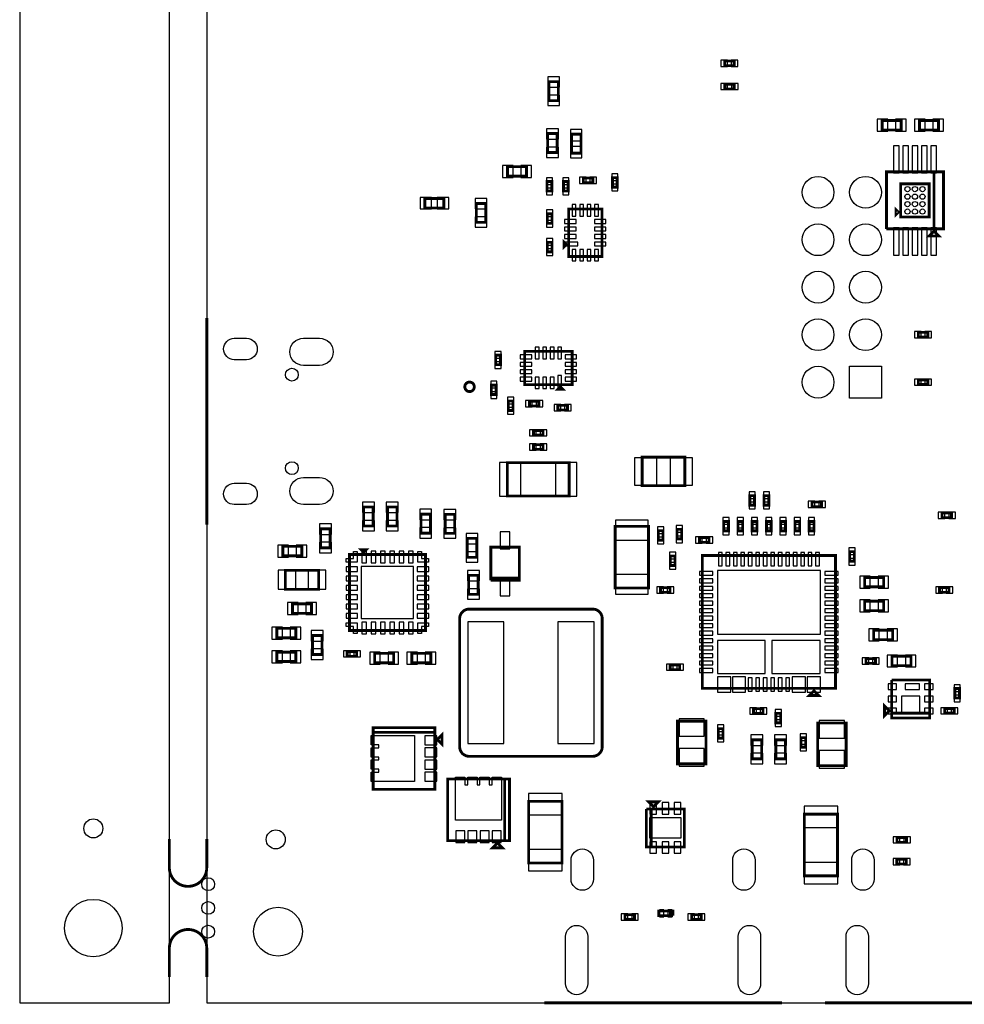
# Model space of a CAD drawing. Extents: x -394 to 5394, y -3 to 7808.
# Tile 1 of 10: x -394 to 1594, y -3 to 2071. Entities that reach past the tile are written whole.
import ezdxf

# ---------------------------------------------------------------- set-up
doc = ezdxf.new("R2010")
doc.units = 0
for name, color, linetype in [('BG_OUTLINE', 95, 'CONTINUOUS'), ('PG_ASSEMBLY_BOTTOM', 52, 'CONTINUOUS'), ('PIN_BOTTOM', 1, 'CONTINUOUS')]:
    doc.layers.add(name, color=color, linetype=linetype)

msp = doc.modelspace()

# ---------------------------------------------------------------- linework, layer by layer
at = {"layer": 'BG_OUTLINE'}
msp.add_lwpolyline([(-78.74, 7400), (-393.7, 7400), (-393.7, 0), (-78.74, 0), (-78.74, 7400)], dxfattribs=at)
msp.add_lwpolyline([(5000, 0), (5000, 7400), (0, 7400), (0, 0)], close=True, dxfattribs=at)
at = {"layer": 'BG_OUTLINE', "const_width": 6}
for points in [[(0, 1442.12), (0, 1007.12)], [(710.42, 0), (1210.42, 0)], [(1300.97, 0), (1800.97, 0)]]:
    msp.add_lwpolyline(points, dxfattribs=at)
for points in [[(-78.74, 345.43), (-78.74, 284.8, 0.414214), (-39.37, 245.43, 0.414214), (0, 284.8), (0, 345.43)], [(-78.74, 54.57), (-78.74, 115.2, -0.414214), (-39.37, 154.57, -0.414214), (0, 115.2), (0, 54.57)]]:
    msp.add_lwpolyline(points, format="xyb", dxfattribs=at)
at = {"layer": 'PG_ASSEMBLY_BOTTOM', "const_width": 6}
for points in [[(1110.02, 1973.85), (1090.02, 1973.85), (1090.02, 1983.85), (1110.02, 1983.85), (1110.02, 1973.85)], [(740.1, 1940.13), (740.1, 1900.13), (720.1, 1900.13), (720.1, 1940.13), (740.1, 1940.13)], [(1110.26, 1924.92), (1090.26, 1924.92), (1090.26, 1934.92), (1110.26, 1934.92), (1110.26, 1924.92)], [(1421.55, 1858.55), (1461.55, 1858.55), (1461.55, 1838.55), (1421.55, 1838.55), (1421.55, 1858.55)], [(1540.08, 1838.55), (1500.08, 1838.55), (1500.08, 1858.55), (1540.08, 1858.55), (1540.08, 1838.55)], [(737.66, 1830.89), (737.66, 1790.89), (717.66, 1790.89), (717.66, 1830.89), (737.66, 1830.89)], [(767.66, 1789.71), (767.66, 1829.71), (787.66, 1829.71), (787.66, 1789.71), (767.66, 1789.71)], [(632.87, 1761.16), (672.87, 1761.16), (672.87, 1741.16), (632.87, 1741.16), (632.87, 1761.16)], [(1430.55, 1630.22), (1430.55, 1750.22), (1550.55, 1750.22), (1550.55, 1630.22), (1530.55, 1630.22), (1530.55, 1750.22)], [(1530.55, 1750.22), (1530.55, 1630.22), (1430.55, 1630.22)], [(716.24, 1709.95), (716.24, 1729.95), (726.24, 1729.95), (726.24, 1709.95), (716.24, 1709.95)], [(760.74, 1729.95), (760.74, 1709.95), (750.74, 1709.95), (750.74, 1729.95), (760.74, 1729.95)], [(812.54, 1727.26), (792.54, 1727.26), (792.54, 1737.26), (812.54, 1737.26), (812.54, 1727.26)], [(863.97, 1738.03), (863.97, 1718.03), (853.97, 1718.03), (853.97, 1738.03), (863.97, 1738.03)], [(1460.55, 1725.22), (1520.55, 1725.22), (1520.55, 1655.22), (1460.55, 1655.22), (1460.55, 1725.22)], [(499.15, 1674.12), (459.15, 1674.12), (459.15, 1694.12), (499.15, 1694.12), (499.15, 1674.12)], [(567.33, 1643.8), (567.33, 1683.8), (587.33, 1683.8), (587.33, 1643.8), (567.33, 1643.8)], [(726.74, 1661.95), (726.74, 1641.95), (716.74, 1641.95), (716.74, 1661.95), (726.74, 1661.95)], [(761.76, 1671.95), (831.76, 1671.95), (831.76, 1571.95), (761.76, 1571.95), (761.76, 1671.95)], [(1455.55, 1665.22), (1450.55, 1660.22), (1450.55, 1670.22), (1455.55, 1665.22)], [(1540.55, 1615.22), (1520.55, 1615.22), (1530.55, 1625.22), (1540.55, 1615.22)], [(716.74, 1581.95), (716.74, 1601.95), (726.74, 1601.95), (726.74, 1581.95), (716.74, 1581.95)], [(751.76, 1591.95), (751.76, 1601.95), (756.76, 1596.95), (751.76, 1591.95)], [(1517.63, 1402.26), (1497.63, 1402.26), (1497.63, 1412.26), (1517.63, 1412.26), (1517.63, 1402.26)], [(669.11, 1302.19), (669.11, 1372.19), (769.11, 1372.19), (769.11, 1302.19), (669.11, 1302.19)], [(618.11, 1364.17), (618.11, 1344.17), (608.11, 1344.17), (608.11, 1364.17), (618.11, 1364.17)], [(1517.63, 1302.26), (1497.63, 1302.26), (1497.63, 1312.26), (1517.63, 1312.26), (1517.63, 1302.26)], [(599.11, 1281.17), (599.11, 1301.17), (609.11, 1301.17), (609.11, 1281.17), (599.11, 1281.17)], [(749.11, 1292.19), (739.11, 1292.19), (744.11, 1297.19), (749.11, 1292.19)], [(644.61, 1267.65), (644.61, 1247.65), (634.61, 1247.65), (634.61, 1267.65), (644.61, 1267.65)], [(679.11, 1267.17), (699.11, 1267.17), (699.11, 1257.17), (679.11, 1257.17), (679.11, 1267.17)], [(759.11, 1248.67), (739.11, 1248.67), (739.11, 1258.67), (759.11, 1258.67), (759.11, 1248.67)], [(687.63, 1205.7), (707.63, 1205.7), (707.63, 1195.7), (687.63, 1195.7), (687.63, 1205.7)], [(687.63, 1175.7), (707.63, 1175.7), (707.63, 1165.7), (687.63, 1165.7), (687.63, 1175.7)], [(762.63, 1067.7), (632.63, 1067.7), (632.63, 1137.7), (762.63, 1137.7), (762.63, 1067.7)], [(916.42, 1149.2), (1006.42, 1149.2), (1006.42, 1089.2), (916.42, 1089.2), (916.42, 1149.2)], [(1152.99, 1068.29), (1152.99, 1048.29), (1142.99, 1048.29), (1142.99, 1068.29), (1152.99, 1068.29)], [(1182.99, 1068.29), (1182.99, 1048.29), (1172.99, 1048.29), (1172.99, 1068.29), (1182.99, 1068.29)], [(1294.01, 1044.9), (1274.01, 1044.9), (1274.01, 1054.9), (1294.01, 1054.9), (1294.01, 1044.9)], [(350.34, 1044.35), (350.34, 1004.35), (330.34, 1004.35), (330.34, 1044.35), (350.34, 1044.35)], [(380.34, 1004.35), (380.34, 1044.35), (400.34, 1044.35), (400.34, 1004.35), (380.34, 1004.35)], [(450.79, 989.35), (450.79, 1029.35), (470.79, 1029.35), (470.79, 989.35), (450.79, 989.35)], [(501.79, 988.9), (501.79, 1028.9), (521.79, 1028.9), (521.79, 988.9), (501.79, 988.9)], [(1097.99, 1014.05), (1097.99, 994.05), (1087.99, 994.05), (1087.99, 1014.05), (1097.99, 1014.05)], [(1127.99, 1014.05), (1127.99, 994.05), (1117.99, 994.05), (1117.99, 1014.05), (1127.99, 1014.05)], [(1157.99, 1014.05), (1157.99, 994.05), (1147.99, 994.05), (1147.99, 1014.05), (1157.99, 1014.05)], [(1177.99, 994.05), (1177.99, 1014.05), (1187.99, 1014.05), (1187.99, 994.05), (1177.99, 994.05)], [(1207.99, 994.05), (1207.99, 1014.05), (1217.99, 1014.05), (1217.99, 994.05), (1207.99, 994.05)], [(1237.99, 994.05), (1237.99, 1014.05), (1247.99, 1014.05), (1247.99, 994.05), (1237.99, 994.05)], [(1267.99, 994.05), (1267.99, 1014.05), (1277.99, 1014.05), (1277.99, 994.05), (1267.99, 994.05)], [(1547.59, 1032), (1567.59, 1032), (1567.59, 1022), (1547.59, 1022), (1547.59, 1032)], [(239.84, 958.4), (239.84, 998.4), (259.84, 998.4), (259.84, 958.4), (239.84, 958.4)], [(929.64, 873.65), (929.64, 1003.65), (859.64, 1003.65), (859.64, 873.65), (929.64, 873.65)], [(950.37, 974.65), (950.37, 994.67), (960.37, 994.67), (960.37, 974.65), (950.37, 974.65)], [(999.67, 997.3), (999.67, 977.3), (989.67, 977.3), (989.67, 997.3), (999.67, 997.3)], [(548.29, 938.35), (548.29, 978.35), (568.29, 978.35), (568.29, 938.35), (548.29, 938.35)], [(1036.97, 980.03), (1056.97, 980.03), (1056.97, 970.03), (1036.97, 970.03), (1036.97, 980.03)], [(200.16, 941.51), (160.16, 941.51), (160.16, 961.51), (200.16, 961.51), (200.16, 941.51)], [(325.34, 954.35), (335.34, 954.35), (330.34, 949.35), (325.34, 954.35)], [(657.79, 894.85), (597.79, 894.85), (597.79, 889.85), (597.79, 959.85), (657.79, 959.85), (657.79, 889.85), (597.79, 889.85)], [(460.34, 944.35), (460.34, 784.35), (300.34, 784.35), (300.34, 944.35), (460.34, 944.35)], [(985.67, 941.3), (985.67, 921.3), (975.67, 921.3), (975.67, 941.3), (985.67, 941.3)], [(1323.21, 662.36), (1323.21, 942.36), (1043.21, 942.36), (1043.21, 662.36), (1323.21, 662.36)], [(1353.1, 930.23), (1353.1, 950.23), (1363.1, 950.23), (1363.1, 930.23), (1353.1, 930.23)], [(235.44, 871.15), (165.44, 871.15), (165.44, 911.15), (235.44, 911.15), (235.44, 871.15)], [(551.34, 860.35), (551.34, 900.35), (571.34, 900.35), (571.34, 860.35), (551.34, 860.35)], [(597.79, 889.85), (597.79, 894.85), (657.79, 894.85)], [(1424.86, 876.1), (1384.86, 876.1), (1384.86, 896.1), (1424.86, 896.1), (1424.86, 876.1)], [(975.01, 864.54), (954.99, 864.54), (954.99, 874.54), (975.01, 874.54), (975.01, 864.54)], [(1562.27, 864.73), (1542.27, 864.73), (1542.27, 874.73), (1562.27, 874.73), (1562.27, 864.73)], [(220.34, 820.45), (180.34, 820.45), (180.34, 840.45), (220.34, 840.45), (220.34, 820.45)], [(1384.86, 846.1), (1424.86, 846.1), (1424.86, 826.1), (1384.86, 826.1), (1384.86, 846.1)], [(187.54, 768.85), (147.54, 768.85), (147.54, 788.85), (187.54, 788.85), (187.54, 768.85)], [(1403.75, 785.1), (1443.75, 785.1), (1443.75, 765.1), (1403.75, 765.1), (1403.75, 785.1)], [(242.54, 773.85), (242.54, 733.85), (222.54, 733.85), (222.54, 773.85), (242.54, 773.85)], [(187.54, 718.85), (147.54, 718.85), (147.54, 738.85), (187.54, 738.85), (187.54, 718.85)], [(295.61, 740), (315.61, 740), (315.61, 730), (295.61, 730), (295.61, 740)], [(393.34, 716.1), (353.34, 716.1), (353.34, 736.1), (393.34, 736.1), (393.34, 716.1)], [(471.64, 716.1), (431.64, 716.1), (431.64, 736.1), (471.64, 736.1), (471.64, 716.1)], [(1387.43, 725.07), (1407.43, 725.07), (1407.43, 715.07), (1387.43, 715.07), (1387.43, 725.07)], [(1442.33, 730.07), (1482.33, 730.07), (1482.33, 710.07), (1442.33, 710.07), (1442.33, 730.07)], [(975.4, 711.92), (995.4, 711.92), (995.4, 701.92), (975.4, 701.92), (975.4, 711.92)], [(1441.43, 680.1), (1521.43, 680.1), (1521.43, 600.1), (1441.43, 600.1), (1441.43, 610.1), (1521.43, 610.1)], [(1521.43, 610.1), (1441.43, 610.1), (1441.43, 680.1)], [(1584.43, 662.1), (1584.43, 642.1), (1574.43, 642.1), (1574.43, 662.1), (1584.43, 662.1)], [(1278.21, 657.36), (1288.21, 647.36), (1268.21, 647.36), (1278.21, 657.36)], [(1170.88, 609.64), (1150.88, 609.64), (1150.88, 619.64), (1170.88, 619.64), (1170.88, 609.64)], [(1436.43, 615.1), (1426.43, 605.1), (1426.43, 625.1), (1436.43, 615.1)], [(1573, 610.08), (1553, 610.08), (1553, 620.08), (1573, 620.08), (1573, 610.08)], [(1197.89, 589.88), (1197.89, 609.88), (1207.89, 609.88), (1207.89, 589.88), (1197.89, 589.88)], [(480.09, 449.77), (350.09, 449.77), (350.09, 579.77), (480.09, 579.77), (480.09, 449.77)], [(1050.71, 593.49), (1050.71, 503.49), (990.71, 503.49), (990.71, 593.49), (1050.71, 593.49)], [(1345.71, 589.53), (1345.71, 499.53), (1285.71, 499.53), (1285.71, 589.53), (1345.71, 589.53)], [(480.09, 569.77), (350.09, 569.77)], [(485.09, 554.77), (495.09, 564.77), (495.09, 544.77), (485.09, 554.77)], [(1086.71, 577.54), (1086.71, 557.54), (1076.71, 557.54), (1076.71, 577.54), (1086.71, 577.54)], [(1260.71, 558.54), (1260.71, 538.54), (1250.71, 538.54), (1250.71, 558.54), (1260.71, 558.54)], [(1167.8, 554.05), (1167.8, 514.05), (1147.8, 514.05), (1147.8, 554.05), (1167.8, 554.05)], [(1217.8, 554.05), (1217.8, 514.05), (1197.8, 514.05), (1197.8, 554.05), (1217.8, 554.05)], [(507.03, 341.6), (507.03, 471.6), (637.03, 471.6), (637.03, 341.6), (507.03, 341.6)], [(627.03, 341.6), (627.03, 471.6)], [(677.57, 294.54), (677.57, 424.54), (747.57, 424.54), (747.57, 294.54), (677.57, 294.54)], [(940.21, 413.47), (930.21, 423.47), (950.21, 423.47), (940.21, 413.47)], [(935.21, 328.47), (935.21, 408.47), (925.21, 408.47)], [(925.21, 408.47), (925.21, 328.47), (1005.21, 328.47), (1005.21, 408.47), (935.21, 408.47), (935.21, 328.47)], [(1257.63, 267.54), (1257.63, 397.54), (1327.63, 397.54), (1327.63, 267.54), (1257.63, 267.54)], [(612.03, 336.6), (622.03, 326.6), (602.03, 326.6), (612.03, 336.6)], [(1472.86, 338.25), (1452.86, 338.25), (1452.86, 348.25), (1472.86, 348.25), (1472.86, 338.25)], [(1472.56, 292.55), (1452.56, 292.55), (1452.56, 302.55), (1472.56, 302.55), (1472.56, 292.55)], [(900.34, 175.8), (880.34, 175.8), (880.34, 185.8), (900.34, 185.8), (900.34, 175.8)], [(981.23, 183.59), (951.23, 183.59), (951.23, 193.59), (976.23, 193.59), (976.23, 183.59)], [(976.23, 183.59), (976.23, 193.59), (981.23, 193.59), (981.23, 183.59)], [(1020.5, 185.8), (1040.5, 185.8), (1040.5, 175.8), (1020.5, 175.8), (1020.5, 185.8)]]:
    msp.add_lwpolyline(points, dxfattribs=at)
for points in [[(563.11, 1297.52, 1), (543.11, 1297.52, 1), (563.11, 1297.52)], [(552.34, 829.35), (812.34, 829.35, -0.414214), (832.34, 809.35), (832.34, 539.35, -0.414214), (812.34, 519.35), (552.34, 519.35, -0.414214), (532.34, 539.35), (532.34, 809.35, -0.414214), (552.34, 829.35)]]:
    msp.add_lwpolyline(points, format="xyb", dxfattribs=at)
at = {"layer": 'PIN_BOTTOM'}
for points in [[(1096, 1972.35), (1096, 1985.35), (1082, 1985.35), (1082, 1972.35)], [(1118.04, 1972.35), (1118.04, 1985.35), (1104.04, 1985.35), (1104.04, 1972.35)], [(742.6, 1950.42), (717.6, 1950.42), (717.6, 1928.42), (742.6, 1928.42)], [(1096.24, 1923.42), (1096.24, 1936.42), (1082.24, 1936.42), (1082.24, 1923.42)], [(1118.28, 1923.42), (1118.28, 1936.42), (1104.28, 1936.42), (1104.28, 1923.42)], [(742.6, 1911.84), (717.6, 1911.84), (717.6, 1889.84), (742.6, 1889.84)], [(1411.26, 1861.05), (1411.26, 1836.05), (1433.26, 1836.05), (1433.26, 1861.05)], [(1449.84, 1861.05), (1449.84, 1836.05), (1471.84, 1836.05), (1471.84, 1861.05)], [(1511.79, 1836.05), (1511.79, 1861.05), (1489.79, 1861.05), (1489.79, 1836.05)], [(1550.37, 1836.05), (1550.37, 1861.05), (1528.37, 1861.05), (1528.37, 1836.05)], [(740.16, 1841.18), (715.16, 1841.18), (715.16, 1819.18), (740.16, 1819.18)], [(765.66, 1815.82), (789.66, 1815.82), (789.66, 1839.82), (765.66, 1839.82)], [(1445.18, 1748.33), (1457.18, 1748.33), (1457.18, 1805.33), (1445.18, 1805.33)], [(1464.87, 1748.33), (1476.87, 1748.33), (1476.87, 1805.33), (1464.87, 1805.33)], [(1484.55, 1748.33), (1496.55, 1748.33), (1496.55, 1805.33), (1484.55, 1805.33)], [(1504.23, 1748.33), (1516.23, 1748.33), (1516.23, 1805.33), (1504.23, 1805.33)], [(1523.92, 1748.33), (1535.92, 1748.33), (1535.92, 1805.33), (1523.92, 1805.33)], [(740.16, 1802.6), (715.16, 1802.6), (715.16, 1780.6), (740.16, 1780.6)], [(765.66, 1779.6), (789.66, 1779.6), (789.66, 1803.6), (765.66, 1803.6)], [(622.58, 1763.66), (622.58, 1738.66), (644.58, 1738.66), (644.58, 1763.66)], [(661.16, 1763.66), (661.16, 1738.66), (683.16, 1738.66), (683.16, 1763.66)], [(865.47, 1746.05), (852.47, 1746.05), (852.47, 1732.05), (865.47, 1732.05)], [(714.74, 1723.97), (727.74, 1723.97), (727.74, 1737.97), (714.74, 1737.97)], [(762.24, 1737.97), (749.24, 1737.97), (749.24, 1723.97), (762.24, 1723.97)], [(798.52, 1725.76), (798.52, 1738.76), (784.52, 1738.76), (784.52, 1725.76)], [(820.56, 1725.76), (820.56, 1738.76), (806.56, 1738.76), (806.56, 1725.76)], [(865.47, 1724.01), (852.47, 1724.01), (852.47, 1710.01), (865.47, 1710.01)], [(714.74, 1701.93), (727.74, 1701.93), (727.74, 1715.93), (714.74, 1715.93)], [(762.24, 1715.93), (749.24, 1715.93), (749.24, 1701.93), (762.24, 1701.93)], [(473.04, 1672.12), (473.04, 1696.12), (449.04, 1696.12), (449.04, 1672.12)], [(509.26, 1672.12), (509.26, 1696.12), (485.26, 1696.12), (485.26, 1672.12)], [(564.83, 1672.09), (589.83, 1672.09), (589.83, 1694.09), (564.83, 1694.09)], [(777.14, 1681.19), (769.14, 1681.19), (769.14, 1657.19), (777.14, 1657.19)], [(792.89, 1681.19), (784.89, 1681.19), (784.89, 1657.19), (792.89, 1657.19)], [(808.63, 1681.19), (800.63, 1681.19), (800.63, 1657.19), (808.63, 1657.19)], [(824.38, 1681.19), (816.38, 1681.19), (816.38, 1657.19), (824.38, 1657.19)], [(728.24, 1669.97), (715.24, 1669.97), (715.24, 1655.97), (728.24, 1655.97)], [(564.83, 1633.51), (589.83, 1633.51), (589.83, 1655.51), (564.83, 1655.51)], [(728.24, 1647.93), (715.24, 1647.93), (715.24, 1633.93), (728.24, 1633.93)], [(753.26, 1649.57), (753.26, 1641.57), (777.26, 1641.57), (777.26, 1649.57)], [(816.26, 1649.57), (816.26, 1641.57), (840.26, 1641.57), (840.26, 1649.57)], [(753.26, 1633.82), (753.26, 1625.82), (777.26, 1625.82), (777.26, 1633.82)], [(753.26, 1618.08), (753.26, 1610.08), (777.26, 1610.08), (777.26, 1618.08)], [(816.26, 1633.82), (816.26, 1625.82), (840.26, 1625.82), (840.26, 1633.82)], [(816.26, 1618.08), (816.26, 1610.08), (840.26, 1610.08), (840.26, 1618.08)], [(1445.18, 1575.11), (1457.18, 1575.11), (1457.18, 1632.11), (1445.18, 1632.11)], [(1464.87, 1575.11), (1476.87, 1575.11), (1476.87, 1632.11), (1464.87, 1632.11)], [(1484.55, 1575.11), (1496.55, 1575.11), (1496.55, 1632.11), (1484.55, 1632.11)], [(1504.23, 1575.11), (1516.23, 1575.11), (1516.23, 1632.11), (1504.23, 1632.11)], [(1523.92, 1575.11), (1535.92, 1575.11), (1535.92, 1632.11), (1523.92, 1632.11)], [(715.24, 1595.97), (728.24, 1595.97), (728.24, 1609.97), (715.24, 1609.97)], [(753.23, 1602.33), (753.23, 1594.33), (781.23, 1594.33), (781.23, 1602.33)], [(816.26, 1602.33), (816.26, 1594.33), (840.26, 1594.33), (840.26, 1602.33)], [(715.24, 1573.93), (728.24, 1573.93), (728.24, 1587.93), (715.24, 1587.93)], [(777.14, 1586.71), (769.14, 1586.71), (769.14, 1562.71), (777.14, 1562.71)], [(792.89, 1586.71), (784.89, 1586.71), (784.89, 1562.71), (792.89, 1562.71)], [(808.63, 1586.71), (800.63, 1586.71), (800.63, 1562.71), (808.63, 1562.71)], [(824.38, 1586.71), (816.38, 1586.71), (816.38, 1562.71), (824.38, 1562.71)], [(1503.61, 1400.76), (1503.61, 1413.76), (1489.61, 1413.76), (1489.61, 1400.76)], [(1525.65, 1400.76), (1525.65, 1413.76), (1511.65, 1413.76), (1511.65, 1400.76)], [(619.61, 1372.19), (606.61, 1372.19), (606.61, 1358.19), (619.61, 1358.19)], [(691.49, 1356.69), (699.49, 1356.69), (699.49, 1380.69), (691.49, 1380.69)], [(707.24, 1356.69), (715.24, 1356.69), (715.24, 1380.69), (707.24, 1380.69)], [(722.98, 1356.69), (730.98, 1356.69), (730.98, 1380.69), (722.98, 1380.69)], [(738.73, 1356.69), (746.73, 1356.69), (746.73, 1380.69), (738.73, 1380.69)], [(619.61, 1350.15), (606.61, 1350.15), (606.61, 1336.15), (619.61, 1336.15)], [(659.87, 1364.81), (659.87, 1356.81), (683.87, 1356.81), (683.87, 1364.81)], [(659.87, 1349.06), (659.87, 1341.06), (683.87, 1341.06), (683.87, 1349.06)], [(754.35, 1364.81), (754.35, 1356.81), (778.35, 1356.81), (778.35, 1364.81)], [(754.35, 1349.06), (754.35, 1341.06), (778.35, 1341.06), (778.35, 1349.06)], [(659.87, 1333.32), (659.87, 1325.32), (683.87, 1325.32), (683.87, 1333.32)], [(754.35, 1333.32), (754.35, 1325.32), (778.35, 1325.32), (778.35, 1333.32)], [(1420.11, 1273.76), (1353.11, 1273.76), (1353.11, 1340.76), (1420.11, 1340.76)], [(597.61, 1295.19), (610.61, 1295.19), (610.61, 1309.19), (597.61, 1309.19)], [(659.87, 1317.57), (659.87, 1309.57), (683.87, 1309.57), (683.87, 1317.57)], [(691.49, 1293.69), (699.49, 1293.69), (699.49, 1317.69), (691.49, 1317.69)], [(707.24, 1293.69), (715.24, 1293.69), (715.24, 1317.69), (707.24, 1317.69)], [(722.98, 1293.69), (730.98, 1293.69), (730.98, 1317.69), (722.98, 1317.69)], [(738.73, 1293.66), (746.73, 1293.66), (746.73, 1321.66), (738.73, 1321.66)], [(754.35, 1317.57), (754.35, 1309.57), (778.35, 1309.57), (778.35, 1317.57)], [(1503.61, 1300.76), (1503.61, 1313.76), (1489.61, 1313.76), (1489.61, 1300.76)], [(1525.65, 1300.76), (1525.65, 1313.76), (1511.65, 1313.76), (1511.65, 1300.76)], [(597.61, 1273.15), (610.61, 1273.15), (610.61, 1287.15), (597.61, 1287.15)], [(646.11, 1275.67), (633.11, 1275.67), (633.11, 1261.67), (646.11, 1261.67)], [(671.09, 1268.67), (671.09, 1255.67), (685.09, 1255.67), (685.09, 1268.67)], [(693.13, 1268.67), (693.13, 1255.67), (707.13, 1255.67), (707.13, 1268.67)], [(646.11, 1253.63), (633.11, 1253.63), (633.11, 1239.63), (646.11, 1239.63)], [(745.09, 1247.17), (745.09, 1260.17), (731.09, 1260.17), (731.09, 1247.17)], [(767.13, 1247.17), (767.13, 1260.17), (753.13, 1260.17), (753.13, 1247.17)], [(679.61, 1207.2), (679.61, 1194.2), (693.61, 1194.2), (693.61, 1207.2)], [(701.65, 1207.2), (701.65, 1194.2), (715.65, 1194.2), (715.65, 1207.2)], [(679.61, 1177.2), (679.61, 1164.2), (693.61, 1164.2), (693.61, 1177.2)], [(701.65, 1177.2), (701.65, 1164.2), (715.65, 1164.2), (715.65, 1177.2)], [(900.52, 1147.7), (900.52, 1090.7), (947.52, 1090.7), (947.52, 1147.7)], [(975.32, 1147.7), (975.32, 1090.7), (1022.32, 1090.7), (1022.32, 1147.7)], [(661.07, 1067.2), (661.07, 1138.2), (616.07, 1138.2), (616.07, 1067.2)], [(779.19, 1067.2), (779.19, 1138.2), (734.19, 1138.2), (734.19, 1067.2)], [(1154.49, 1076.31), (1141.49, 1076.31), (1141.49, 1062.31), (1154.49, 1062.31)], [(1184.49, 1076.31), (1171.49, 1076.31), (1171.49, 1062.31), (1184.49, 1062.31)], [(352.84, 1054.64), (327.84, 1054.64), (327.84, 1032.64), (352.84, 1032.64)], [(377.84, 1032.64), (402.84, 1032.64), (402.84, 1054.64), (377.84, 1054.64)], [(448.29, 1017.64), (473.29, 1017.64), (473.29, 1039.64), (448.29, 1039.64)], [(499.29, 1017.19), (524.29, 1017.19), (524.29, 1039.19), (499.29, 1039.19)], [(1154.49, 1054.27), (1141.49, 1054.27), (1141.49, 1040.27), (1154.49, 1040.27)], [(1184.49, 1054.27), (1171.49, 1054.27), (1171.49, 1040.27), (1184.49, 1040.27)], [(1279.99, 1043.4), (1279.99, 1056.4), (1265.99, 1056.4), (1265.99, 1043.4)], [(1302.03, 1043.4), (1302.03, 1056.4), (1288.03, 1056.4), (1288.03, 1043.4)], [(860.14, 974.74), (929.14, 974.74), (929.14, 1016.74), (860.14, 1016.74)], [(1099.49, 1022.07), (1086.49, 1022.07), (1086.49, 1008.07), (1099.49, 1008.07)], [(1129.49, 1022.07), (1116.49, 1022.07), (1116.49, 1008.07), (1129.49, 1008.07)], [(1159.49, 1022.07), (1146.49, 1022.07), (1146.49, 1008.07), (1159.49, 1008.07)], [(1176.49, 1008.07), (1189.49, 1008.07), (1189.49, 1022.07), (1176.49, 1022.07)], [(1206.49, 1008.07), (1219.49, 1008.07), (1219.49, 1022.07), (1206.49, 1022.07)], [(1236.49, 1008.07), (1249.49, 1008.07), (1249.49, 1022.07), (1236.49, 1022.07)], [(1266.49, 1008.07), (1279.49, 1008.07), (1279.49, 1022.07), (1266.49, 1022.07)], [(1539.57, 1033.5), (1539.57, 1020.5), (1553.57, 1020.5), (1553.57, 1033.5)], [(1561.61, 1033.5), (1561.61, 1020.5), (1575.61, 1020.5), (1575.61, 1033.5)], [(237.34, 986.69), (262.34, 986.69), (262.34, 1008.69), (237.34, 1008.69)], [(352.84, 1016.06), (327.84, 1016.06), (327.84, 994.06), (352.84, 994.06)], [(377.84, 994.06), (402.84, 994.06), (402.84, 1016.06), (377.84, 1016.06)], [(448.29, 979.06), (473.29, 979.06), (473.29, 1001.06), (448.29, 1001.06)], [(499.29, 978.61), (524.29, 978.61), (524.29, 1000.61), (499.29, 1000.61)], [(948.87, 988.68), (961.87, 988.68), (961.87, 1002.68), (948.87, 1002.68)], [(1001.17, 1005.32), (988.17, 1005.32), (988.17, 991.32), (1001.17, 991.32)], [(1099.49, 1000.03), (1086.49, 1000.03), (1086.49, 986.03), (1099.49, 986.03)], [(1129.49, 1000.03), (1116.49, 1000.03), (1116.49, 986.03), (1129.49, 986.03)], [(1159.49, 1000.03), (1146.49, 1000.03), (1146.49, 986.03), (1159.49, 986.03)], [(1176.49, 986.03), (1189.49, 986.03), (1189.49, 1000.03), (1176.49, 1000.03)], [(1206.49, 986.03), (1219.49, 986.03), (1219.49, 1000.03), (1206.49, 1000.03)], [(1236.49, 986.03), (1249.49, 986.03), (1249.49, 1000.03), (1236.49, 1000.03)], [(1266.49, 986.03), (1279.49, 986.03), (1279.49, 1000.03), (1266.49, 1000.03)], [(545.79, 966.64), (570.79, 966.64), (570.79, 988.64), (545.79, 988.64)], [(617.79, 956.06), (637.79, 956.06), (637.79, 992.06), (617.79, 992.06)], [(948.87, 966.64), (961.87, 966.64), (961.87, 980.64), (948.87, 980.64)], [(1001.17, 983.28), (988.17, 983.28), (988.17, 969.28), (1001.17, 969.28)], [(1028.95, 981.53), (1028.95, 968.53), (1042.95, 968.53), (1042.95, 981.53)], [(1050.99, 981.53), (1050.99, 968.53), (1064.99, 968.53), (1064.99, 981.53)], [(171.87, 939.01), (171.87, 964.01), (149.87, 964.01), (149.87, 939.01)], [(210.45, 939.01), (210.45, 964.01), (188.45, 964.01), (188.45, 939.01)], [(237.34, 948.11), (262.34, 948.11), (262.34, 970.11), (237.34, 970.11)], [(1351.6, 944.25), (1364.6, 944.25), (1364.6, 958.25), (1351.6, 958.25)], [(293.72, 928.13), (293.72, 936.01), (308.68, 936.01), (308.68, 950.97), (316.56, 950.97), (316.56, 928.13)], [(336.13, 951.15), (326.13, 951.15), (326.13, 927.15), (336.13, 927.15)], [(355.81, 951.15), (345.81, 951.15), (345.81, 927.15), (355.81, 927.15)], [(375.5, 951.15), (365.5, 951.15), (365.5, 927.15), (375.5, 927.15)], [(395.18, 951.15), (385.18, 951.15), (385.18, 927.15), (395.18, 927.15)], [(414.87, 951.15), (404.87, 951.15), (404.87, 927.15), (414.87, 927.15)], [(434.55, 951.15), (424.55, 951.15), (424.55, 927.15), (434.55, 927.15)], [(444.12, 950.97), (452, 950.97), (452, 936.01), (466.96, 936.01), (466.96, 928.13), (444.12, 928.13)], [(545.79, 928.06), (570.79, 928.06), (570.79, 950.06), (545.79, 950.06)], [(987.17, 949.32), (974.17, 949.32), (974.17, 935.32), (987.17, 935.32)], [(1076.85, 920.25), (1084.85, 920.25), (1084.85, 948.25), (1076.85, 948.25)], [(1092.6, 920.25), (1100.6, 920.25), (1100.6, 948.25), (1092.6, 948.25)], [(1108.34, 920.25), (1116.34, 920.25), (1116.34, 948.25), (1108.34, 948.25)], [(1124.09, 920.25), (1132.09, 920.25), (1132.09, 948.25), (1124.09, 948.25)], [(1139.84, 920.25), (1147.84, 920.25), (1147.84, 948.25), (1139.84, 948.25)], [(1155.59, 920.25), (1163.59, 920.25), (1163.59, 948.25), (1155.59, 948.25)], [(1171.34, 920.25), (1179.34, 920.25), (1179.34, 948.25), (1171.34, 948.25)], [(1187.08, 920.25), (1195.08, 920.25), (1195.08, 948.25), (1187.08, 948.25)], [(1202.83, 920.25), (1210.83, 920.25), (1210.83, 948.25), (1202.83, 948.25)], [(1218.58, 920.25), (1226.58, 920.25), (1226.58, 948.25), (1218.58, 948.25)], [(1234.33, 920.25), (1242.33, 920.25), (1242.33, 948.25), (1234.33, 948.25)], [(1250.08, 920.25), (1258.08, 920.25), (1258.08, 948.25), (1250.08, 948.25)], [(1265.82, 920.25), (1273.82, 920.25), (1273.82, 948.25), (1265.82, 948.25)], [(1281.57, 920.25), (1289.57, 920.25), (1289.57, 948.25), (1281.57, 948.25)], [(1351.6, 922.21), (1364.6, 922.21), (1364.6, 936.21), (1351.6, 936.21)], [(317.54, 908.56), (317.54, 918.56), (293.54, 918.56), (293.54, 908.56)], [(435.34, 919.35), (325.34, 919.35), (325.34, 809.35), (435.34, 809.35)], [(467.14, 908.56), (467.14, 918.56), (443.14, 918.56), (443.14, 908.56)], [(987.17, 927.28), (974.17, 927.28), (974.17, 913.28), (987.17, 913.28)], [(187.44, 871.15), (187.44, 911.15), (150.44, 911.15), (150.44, 871.15)], [(250.44, 871.15), (250.44, 911.15), (213.44, 911.15), (213.44, 871.15)], [(317.54, 888.88), (317.54, 898.88), (293.54, 898.88), (293.54, 888.88)], [(467.14, 888.88), (467.14, 898.88), (443.14, 898.88), (443.14, 888.88)], [(548.84, 888.64), (573.84, 888.64), (573.84, 910.64), (548.84, 910.64)], [(617.79, 857.64), (637.79, 857.64), (637.79, 893.64), (617.79, 893.64)], [(860.14, 860.56), (929.14, 860.56), (929.14, 902.56), (860.14, 902.56)], [(1037.32, 908.72), (1037.32, 900.72), (1065.32, 900.72), (1065.32, 908.72)], [(1037.32, 892.97), (1037.32, 884.97), (1065.32, 884.97), (1065.32, 892.97)], [(1074.71, 776.7), (1291.71, 776.7), (1291.71, 910.7), (1074.71, 910.7)], [(1301.1, 908.72), (1301.1, 900.72), (1329.1, 900.72), (1329.1, 908.72)], [(1301.1, 892.97), (1301.1, 884.97), (1329.1, 884.97), (1329.1, 892.97)], [(1396.57, 873.6), (1396.57, 898.6), (1374.57, 898.6), (1374.57, 873.6)], [(1435.15, 873.6), (1435.15, 898.6), (1413.15, 898.6), (1413.15, 873.6)], [(317.54, 869.19), (317.54, 879.19), (293.54, 879.19), (293.54, 869.19)], [(467.14, 869.19), (467.14, 879.19), (443.14, 879.19), (443.14, 869.19)], [(548.84, 850.06), (573.84, 850.06), (573.84, 872.06), (548.84, 872.06)], [(960.98, 863.04), (960.98, 876.04), (946.98, 876.04), (946.98, 863.04)], [(983.02, 863.04), (983.02, 876.04), (969.02, 876.04), (969.02, 863.04)], [(1037.32, 877.23), (1037.32, 869.23), (1065.32, 869.23), (1065.32, 877.23)], [(1301.1, 877.23), (1301.1, 869.23), (1329.1, 869.23), (1329.1, 877.23)], [(1548.25, 863.23), (1548.25, 876.23), (1534.25, 876.23), (1534.25, 863.23)], [(1570.29, 863.23), (1570.29, 876.23), (1556.29, 876.23), (1556.29, 863.23)], [(317.54, 849.51), (317.54, 859.51), (293.54, 859.51), (293.54, 849.51)], [(467.14, 849.51), (467.14, 859.51), (443.14, 859.51), (443.14, 849.51)], [(1037.32, 861.48), (1037.32, 853.48), (1065.32, 853.48), (1065.32, 861.48)], [(1301.1, 861.48), (1301.1, 853.48), (1329.1, 853.48), (1329.1, 861.48)], [(192.05, 817.95), (192.05, 842.95), (170.05, 842.95), (170.05, 817.95)], [(230.63, 817.95), (230.63, 842.95), (208.63, 842.95), (208.63, 817.95)], [(317.54, 829.82), (317.54, 839.82), (293.54, 839.82), (293.54, 829.82)], [(467.14, 829.82), (467.14, 839.82), (443.14, 839.82), (443.14, 829.82)], [(1037.32, 845.73), (1037.32, 837.73), (1065.32, 837.73), (1065.32, 845.73)], [(1037.32, 829.98), (1037.32, 821.98), (1065.32, 821.98), (1065.32, 829.98)], [(1301.1, 845.73), (1301.1, 837.73), (1329.1, 837.73), (1329.1, 845.73)], [(1301.1, 829.98), (1301.1, 821.98), (1329.1, 821.98), (1329.1, 829.98)], [(1374.57, 848.6), (1374.57, 823.6), (1396.57, 823.6), (1396.57, 848.6)], [(1413.15, 848.6), (1413.15, 823.6), (1435.15, 823.6), (1435.15, 848.6)], [(317.54, 810.14), (317.54, 820.14), (293.54, 820.14), (293.54, 810.14)], [(467.14, 810.14), (467.14, 820.14), (443.14, 820.14), (443.14, 810.14)], [(1037.32, 814.23), (1037.32, 806.23), (1065.32, 806.23), (1065.32, 814.23)], [(1301.1, 814.23), (1301.1, 806.23), (1329.1, 806.23), (1329.1, 814.23)], [(159.25, 766.35), (159.25, 791.35), (137.25, 791.35), (137.25, 766.35)], [(197.83, 766.35), (197.83, 791.35), (175.83, 791.35), (175.83, 766.35)], [(316.56, 777.73), (308.68, 777.73), (308.68, 792.69), (293.72, 792.69), (293.72, 800.57), (316.56, 800.57)], [(336.13, 801.55), (326.13, 801.55), (326.13, 777.55), (336.13, 777.55)], [(355.81, 801.55), (345.81, 801.55), (345.81, 777.55), (355.81, 777.55)], [(375.5, 801.55), (365.5, 801.55), (365.5, 777.55), (375.5, 777.55)], [(395.18, 801.55), (385.18, 801.55), (385.18, 777.55), (395.18, 777.55)], [(414.87, 801.55), (404.87, 801.55), (404.87, 777.55), (414.87, 777.55)], [(434.55, 801.55), (424.55, 801.55), (424.55, 777.55), (434.55, 777.55)], [(466.96, 800.57), (466.96, 792.69), (452, 792.69), (452, 777.73), (444.12, 777.73), (444.12, 800.57)], [(549.46, 802.35), (549.46, 546.35), (625.46, 546.35), (625.46, 802.35)], [(739.22, 802.35), (739.22, 546.35), (815.22, 546.35), (815.22, 802.35)], [(1037.32, 798.49), (1037.32, 790.49), (1065.32, 790.49), (1065.32, 798.49)], [(1301.1, 798.49), (1301.1, 790.49), (1329.1, 790.49), (1329.1, 798.49)], [(245.04, 784.14), (220.04, 784.14), (220.04, 762.14), (245.04, 762.14)], [(1037.32, 782.74), (1037.32, 774.74), (1065.32, 774.74), (1065.32, 782.74)], [(1301.1, 782.74), (1301.1, 774.74), (1329.1, 774.74), (1329.1, 782.74)], [(1393.46, 787.6), (1393.46, 762.6), (1415.46, 762.6), (1415.46, 787.6)], [(1432.04, 787.6), (1432.04, 762.6), (1454.04, 762.6), (1454.04, 787.6)], [(1037.32, 766.99), (1037.32, 758.99), (1065.32, 758.99), (1065.32, 766.99)], [(1037.32, 751.24), (1037.32, 743.24), (1065.32, 743.24), (1065.32, 751.24)], [(1075.14, 694.04), (1175.14, 694.04), (1175.14, 763.04), (1075.14, 763.04)], [(1189.3, 694.04), (1291.3, 694.04), (1291.3, 763.04), (1189.3, 763.04)], [(1301.1, 766.99), (1301.1, 758.99), (1329.1, 758.99), (1329.1, 766.99)], [(1301.1, 751.24), (1301.1, 743.24), (1329.1, 743.24), (1329.1, 751.24)], [(159.25, 716.35), (159.25, 741.35), (137.25, 741.35), (137.25, 716.35)], [(197.83, 716.35), (197.83, 741.35), (175.83, 741.35), (175.83, 716.35)], [(245.04, 745.56), (220.04, 745.56), (220.04, 723.56), (245.04, 723.56)], [(287.59, 741.5), (287.59, 728.5), (301.59, 728.5), (301.59, 741.5)], [(309.63, 741.5), (309.63, 728.5), (323.63, 728.5), (323.63, 741.5)], [(365.05, 713.6), (365.05, 738.6), (343.05, 738.6), (343.05, 713.6)], [(403.63, 713.6), (403.63, 738.6), (381.63, 738.6), (381.63, 713.6)], [(443.35, 713.6), (443.35, 738.6), (421.35, 738.6), (421.35, 713.6)], [(481.93, 713.6), (481.93, 738.6), (459.93, 738.6), (459.93, 713.6)], [(1037.32, 735.49), (1037.32, 727.49), (1065.32, 727.49), (1065.32, 735.49)], [(1301.1, 735.49), (1301.1, 727.49), (1329.1, 727.49), (1329.1, 735.49)], [(1379.41, 726.57), (1379.41, 713.57), (1393.41, 713.57), (1393.41, 726.57)], [(1401.45, 726.57), (1401.45, 713.57), (1415.45, 713.57), (1415.45, 726.57)], [(1432.04, 732.57), (1432.04, 707.57), (1454.04, 707.57), (1454.04, 732.57)], [(1470.62, 732.57), (1470.62, 707.57), (1492.62, 707.57), (1492.62, 732.57)], [(967.38, 713.42), (967.38, 700.42), (981.38, 700.42), (981.38, 713.42)], [(989.42, 713.42), (989.42, 700.42), (1003.42, 700.42), (1003.42, 713.42)], [(1037.32, 719.75), (1037.32, 711.75), (1065.32, 711.75), (1065.32, 719.75)], [(1301.1, 719.75), (1301.1, 711.75), (1329.1, 711.75), (1329.1, 719.75)], [(1037.32, 704), (1037.32, 696), (1065.32, 696), (1065.32, 704)], [(1074.72, 654.47), (1102.72, 654.47), (1102.72, 686.47), (1074.72, 686.47)], [(1106.22, 654.47), (1134.22, 654.47), (1134.22, 686.47), (1106.22, 686.47)], [(1139.84, 656.47), (1147.84, 656.47), (1147.84, 684.47), (1139.84, 684.47)], [(1155.59, 656.47), (1163.59, 656.47), (1163.59, 684.47), (1155.59, 684.47)], [(1171.34, 656.47), (1179.34, 656.47), (1179.34, 684.47), (1171.34, 684.47)], [(1187.08, 656.47), (1195.08, 656.47), (1195.08, 684.47), (1187.08, 684.47)], [(1202.83, 656.47), (1210.83, 656.47), (1210.83, 684.47), (1202.83, 684.47)], [(1218.58, 656.47), (1226.58, 656.47), (1226.58, 684.47), (1218.58, 684.47)], [(1232.2, 654.47), (1260.2, 654.47), (1260.2, 686.47), (1232.2, 686.47)], [(1263.7, 654.47), (1291.7, 654.47), (1291.7, 686.47), (1263.7, 686.47)], [(1301.1, 704), (1301.1, 696), (1329.1, 696), (1329.1, 704)], [(1434.04, 671.69), (1434.04, 659.69), (1452.04, 659.69), (1452.04, 671.69)], [(1470.17, 671.69), (1470.17, 659.69), (1500.17, 659.69), (1500.17, 671.69)], [(1510.82, 671.69), (1510.82, 659.69), (1528.82, 659.69), (1528.82, 671.69)], [(1585.93, 670.12), (1572.93, 670.12), (1572.93, 656.12), (1585.93, 656.12)], [(1434.04, 646.1), (1434.04, 634.1), (1452.04, 634.1), (1452.04, 646.1)], [(1461.93, 645.8), (1461.93, 608.8), (1500.93, 608.8), (1500.93, 645.8)], [(1510.82, 646.1), (1510.82, 634.1), (1528.82, 634.1), (1528.82, 646.1)], [(1585.93, 648.08), (1572.93, 648.08), (1572.93, 634.08), (1585.93, 634.08)], [(1156.86, 608.14), (1156.86, 621.14), (1142.86, 621.14), (1142.86, 608.14)], [(1178.9, 608.14), (1178.9, 621.14), (1164.9, 621.14), (1164.9, 608.14)], [(1196.39, 603.9), (1209.39, 603.9), (1209.39, 617.9), (1196.39, 617.9)], [(1434.04, 620.51), (1434.04, 608.51), (1452.04, 608.51), (1452.04, 620.51)], [(1510.82, 620.51), (1510.82, 608.51), (1528.82, 608.51), (1528.82, 620.51)], [(1558.98, 608.58), (1558.98, 621.58), (1544.98, 621.58), (1544.98, 608.58)], [(1581.02, 608.58), (1581.02, 621.58), (1567.02, 621.58), (1567.02, 608.58)], [(1047.21, 598.49), (994.21, 598.49), (994.21, 561.49), (1047.21, 561.49)], [(1088.21, 585.56), (1075.21, 585.56), (1075.21, 571.56), (1088.21, 571.56)], [(1196.39, 581.86), (1209.39, 581.86), (1209.39, 595.86), (1196.39, 595.86)], [(1342.21, 594.53), (1289.21, 594.53), (1289.21, 557.53), (1342.21, 557.53)], [(437.13, 466.54), (346.19, 466.54), (346.19, 486.23), (362.33, 486.23), (362.33, 492.13), (346.19, 492.13), (346.19, 511.82), (362.33, 511.82), (362.33, 517.72), (346.19, 517.72), (346.19, 537.41), (362.33, 537.41), (362.33, 543.31), (346.19, 543.31), (346.19, 563), (437.13, 563)], [(484.09, 543.66), (484.09, 562.66), (459.09, 562.66), (459.09, 543.66)], [(1088.21, 563.52), (1075.21, 563.52), (1075.21, 549.52), (1088.21, 549.52)], [(1170.3, 564.34), (1145.3, 564.34), (1145.3, 542.34), (1170.3, 542.34)], [(1220.3, 564.34), (1195.3, 564.34), (1195.3, 542.34), (1220.3, 542.34)], [(1262.21, 566.56), (1249.21, 566.56), (1249.21, 552.56), (1262.21, 552.56)], [(1262.21, 544.52), (1249.21, 544.52), (1249.21, 530.52), (1262.21, 530.52)], [(484.09, 518.07), (484.09, 537.07), (459.09, 537.07), (459.09, 518.07)], [(1047.21, 535.49), (994.21, 535.49), (994.21, 498.49), (1047.21, 498.49)], [(1170.3, 525.76), (1145.3, 525.76), (1145.3, 503.76), (1170.3, 503.76)], [(1220.3, 525.76), (1195.3, 525.76), (1195.3, 503.76), (1220.3, 503.76)], [(1342.21, 531.53), (1289.21, 531.53), (1289.21, 494.53), (1342.21, 494.53)], [(484.09, 492.47), (484.09, 511.47), (459.09, 511.47), (459.09, 492.47)], [(484.09, 466.88), (484.09, 485.88), (459.09, 485.88), (459.09, 466.88)], [(523.8, 384.56), (523.8, 475.5), (543.49, 475.5), (543.49, 459.36), (549.39, 459.36), (549.39, 475.5), (569.08, 475.5), (569.08, 459.36), (574.98, 459.36), (574.98, 475.5), (594.67, 475.5), (594.67, 459.36), (600.57, 459.36), (600.57, 475.5), (620.26, 475.5), (620.26, 384.56)], [(677.07, 396.1), (748.07, 396.1), (748.07, 441.1), (677.07, 441.1)], [(946.62, 421.81), (932.62, 421.81), (932.62, 397.81), (946.62, 397.81)], [(972.21, 421.81), (958.21, 421.81), (958.21, 397.81), (972.21, 397.81)], [(997.8, 421.81), (983.8, 421.81), (983.8, 397.81), (997.8, 397.81)], [(1257.13, 369.1), (1328.13, 369.1), (1328.13, 414.1), (1257.13, 414.1)], [(998.71, 389.47), (931.71, 389.47), (931.71, 347.47), (998.71, 347.47)], [(524.14, 337.6), (543.14, 337.6), (543.14, 362.6), (524.14, 362.6)], [(549.73, 337.6), (568.73, 337.6), (568.73, 362.6), (549.73, 362.6)], [(575.33, 337.6), (594.33, 337.6), (594.33, 362.6), (575.33, 362.6)], [(600.92, 337.6), (619.92, 337.6), (619.92, 362.6), (600.92, 362.6)], [(946.62, 339.13), (932.62, 339.13), (932.62, 315.13), (946.62, 315.13)], [(972.21, 339.13), (958.21, 339.13), (958.21, 315.13), (972.21, 315.13)], [(997.8, 339.13), (983.8, 339.13), (983.8, 315.13), (997.8, 315.13)], [(1458.84, 336.75), (1458.84, 349.75), (1444.84, 349.75), (1444.84, 336.75)], [(1480.88, 336.75), (1480.88, 349.75), (1466.88, 349.75), (1466.88, 336.75)], [(677.07, 277.98), (748.07, 277.98), (748.07, 322.98), (677.07, 322.98)], [(1257.13, 250.98), (1328.13, 250.98), (1328.13, 295.98), (1257.13, 295.98)], [(1458.54, 291.05), (1458.54, 304.05), (1444.54, 304.05), (1444.54, 291.05)], [(1480.58, 291.05), (1480.58, 304.05), (1466.58, 304.05), (1466.58, 291.05)], [(886.32, 174.3), (886.32, 187.3), (872.32, 187.3), (872.32, 174.3)], [(908.36, 174.3), (908.36, 187.3), (894.36, 187.3), (894.36, 174.3)], [(962.07, 181.09), (962.07, 196.09), (953.07, 196.09), (953.07, 181.09)], [(979.39, 181.09), (979.39, 196.09), (970.39, 196.09), (970.39, 181.09)], [(1012.48, 187.3), (1012.48, 174.3), (1026.48, 174.3), (1026.48, 187.3)], [(1034.52, 187.3), (1034.52, 174.3), (1048.52, 174.3), (1048.52, 187.3)]]:
    msp.add_lwpolyline(points, close=True, dxfattribs=at)
for points in [[(83.87, 1354.68), (57.87, 1354.68, -1), (57.87, 1399.68), (83.87, 1399.68, -1)], [(237.47, 1342.77), (203.47, 1342.77, -1), (203.47, 1399.77), (237.47, 1399.77, -1)], [(237.47, 1049.47), (203.47, 1049.47, -1), (203.47, 1106.47), (237.47, 1106.47, -1)], [(83.87, 1049.56), (57.87, 1049.56, -1), (57.87, 1094.56), (83.87, 1094.56, -1)], [(813.84, 300.7), (813.84, 260.7, -1), (766.84, 260.7), (766.84, 300.7, -1)], [(1154, 300.7), (1154, 260.7, -1), (1107, 260.7), (1107, 300.7, -1)], [(1404.39, 300.7), (1404.39, 260.7, -1), (1357.39, 260.7), (1357.39, 300.7, -1)], [(802.03, 139.68), (802.03, 40.68, -1), (755.03, 40.68), (755.03, 139.68, -1)], [(1165.81, 139.68), (1165.81, 40.68, -1), (1118.81, 40.68), (1118.81, 139.68, -1)], [(1392.58, 139.68), (1392.58, 40.68, -1), (1345.58, 40.68), (1345.58, 139.68, -1)]]:
    msp.add_lwpolyline(points, format="xyb", close=True, dxfattribs=at)
for centre, radius in [((1286.61, 1707.26), 33.5), ((1386.61, 1707.26), 33.5), ((1474.8, 1713.84), 5.5), ((1474.8, 1698.09), 5.5), ((1490.55, 1713.84), 5.5), ((1490.55, 1698.09), 5.5), ((1506.3, 1713.84), 5.5), ((1506.3, 1698.09), 5.5), ((1474.8, 1682.35), 5.5), ((1490.55, 1682.35), 5.5), ((1506.3, 1682.35), 5.5), ((1474.8, 1666.6), 5.5), ((1490.55, 1666.6), 5.5), ((1506.3, 1666.6), 5.5), ((1286.61, 1607.26), 33.5), ((1386.61, 1607.26), 33.5), ((1286.61, 1507.26), 33.5), ((1386.61, 1507.26), 33.5), ((1286.61, 1407.26), 33.5), ((1386.61, 1407.26), 33.5), ((179.14, 1323.04), 13.5), ((1286.61, 1307.26), 33.5), ((553.11, 1297.52), 9), ((179.14, 1126.2), 13.5), ((-238.74, 367.48), 20), ((145.16, 344.31), 20), ((3, 250), 13.5), ((-238.74, 157.48), 60.5), ((3, 200), 13.5), ((150, 150), 51.5), ((3, 150), 13.5)]:
    msp.add_circle(centre, radius, dxfattribs=at)

doc.saveas('drawing.dxf')
